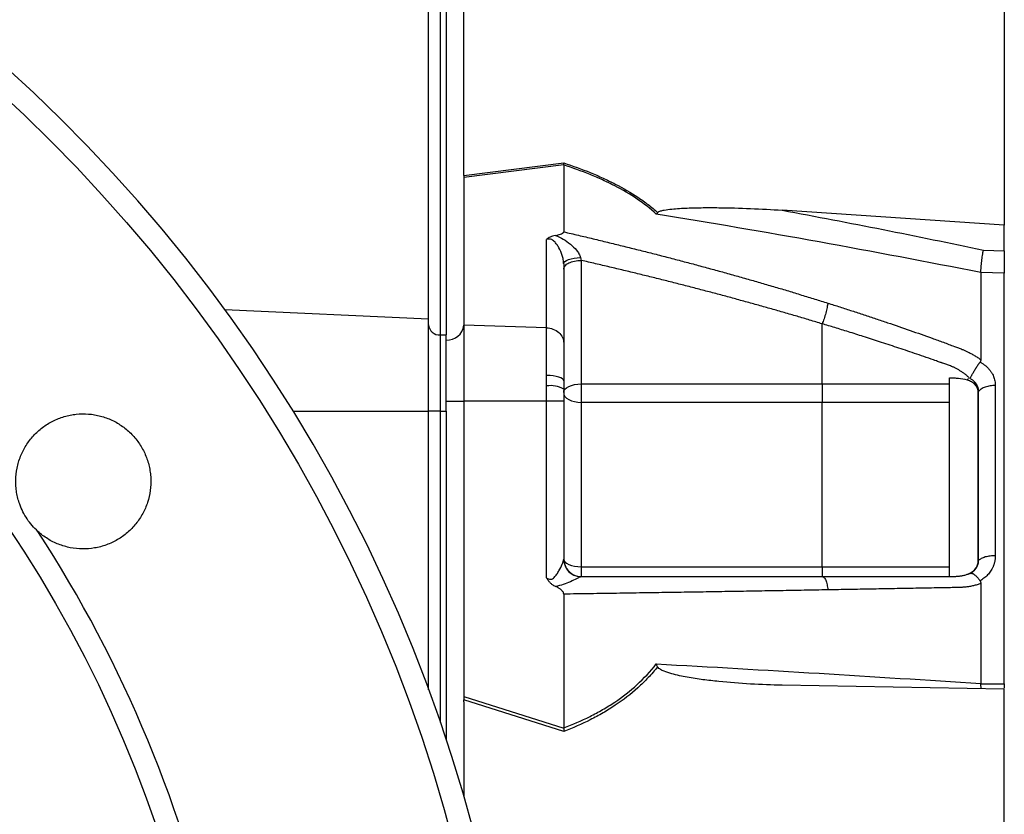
# Model space of a CAD drawing. Header units: millimetres. Extents: x 1108 to 5030, y 2116 to 3977.
# Tile 8 of 14: x 2053 to 2388, y 3346 to 3617. Entities that reach past the tile are written whole.
import ezdxf

# ---------------------------------------------------------------- set-up
doc = ezdxf.new("R2010")
doc.units = ezdxf.units.MM
doc.header["$LTSCALE"] = 2

msp = doc.modelspace()

# ---------------------------------------------------------------- linework, layer by layer
at = {"color": 7, "linetype": 'Continuous', "lineweight": 25}
for p, q in [((2191.76, 3515.13), (2191.76, 3794.57)), ((2195.76, 3789.1), (2195.76, 3509.66)), ((2197.76, 3789.1), (2197.76, 3509.66)), ((2203.76, 3564.32), (2203.76, 3636.59)), ((2387.76, 3624.25), (2387.76, 3547.05)), ((2237.76, 3567.57), (2203.75, 3563.25)), ((2203.76, 3563.91), (2237.8, 3568.23)), ((2237.76, 3567.56), (2237.76, 3544.77)), ((2203.75, 3563.25), (2203.75, 3512.94)), ((2387.76, 3547.05), (2312.17, 3552.12)), ((2387.76, 3538.35), (2387.76, 3547.05)), ((2231.97, 3512.09), (2231.97, 3542.15)), ((2380.66, 3538.53), (2387.76, 3538.35)), ((2237.76, 3533.83), (2237.76, 3506.9)), ((2243.76, 3535.04), (2243.76, 3493.02)), ((2387.76, 3530.71), (2379.76, 3530.92)), ((2387.76, 3390.86), (2387.76, 3530.71)), ((2191.76, 3483.68), (2191.76, 3515.13)), ((2203.75, 3512.94), (2203.75, 3487.14)), ((2231.97, 3512.09), (2203.75, 3512.94)), ((2325.76, 3493.02), (2325.76, 3513.46)), ((2195.76, 3509.66), (2195.76, 3483.68)), ((2195.76, 3509.66), (2197.76, 3509.66)), ((2197.76, 3507.93), (2197.76, 3509.66)), ((2231.97, 3495.89), (2231.97, 3512.09)), ((2197.76, 3487.14), (2197.76, 3507.93)), ((2237.76, 3506.9), (2237.76, 3494.07)), ((2379.49, 3500.44), (2379.76, 3500.29)), ((2231.97, 3492.29), (2231.97, 3495.89)), ((2237.76, 3494.07), (2237.76, 3491.22)), ((2243.76, 3493.02), (2325.76, 3493.02)), ((2243.76, 3493.02), (2243.76, 3486.7)), ((2369.13, 3427.44), (2369.13, 3495.03)), ((2231.97, 3487.14), (2231.97, 3492.29)), ((2237.76, 3491.22), (2237.76, 3487.14)), ((2197.76, 3483.68), (2197.76, 3487.14)), ((2197.76, 3487.14), (2203.75, 3487.14)), ((2203.75, 3487.14), (2203.75, 3386.52)), ((2231.97, 3487.14), (2203.75, 3487.14)), ((2231.97, 3427.02), (2231.97, 3487.14)), ((2237.76, 3487.14), (2231.97, 3487.14)), ((2237.76, 3487.14), (2237.76, 3433.28)), ((2243.76, 3486.7), (2243.76, 3430.76)), ((2325.76, 3486.7), (2243.76, 3486.7)), ((2191.76, 3388.87), (2191.76, 3483.68)), ((2195.76, 3483.68), (2191.76, 3483.68)), ((2195.76, 3483.68), (2197.76, 3483.68)), ((2243.76, 3430.76), (2243.76, 3427.43)), ((2243.76, 3430.76), (2325.76, 3430.76)), ((2379.76, 3426.11), (2379.49, 3425.95)), ((2237.76, 3421.43), (2237.76, 3375.86)), ((2387.76, 3389.09), (2312.17, 3390.41)), ((2379.86, 3389.23), (2379.76, 3390.92)), ((2379.76, 3390.92), (2387.76, 3390.86)), ((2387.76, 3390.86), (2387.76, 3389.44)), ((2387.76, 3270.93), (2387.76, 3389.09)), ((2203.75, 3386.52), (2237.76, 3375.83)), ((2237.8, 3374.67), (2203.76, 3385.38)), ((2203.76, 3384.76), (2203.76, 3352.38))]:
    msp.add_line(p, q, dxfattribs=at)
at = {"color": 8, "linetype": 'Continuous', "lineweight": 25}
for p, q in [((2122.42, 3518.28), (2191.76, 3515.13)), ((2145.63, 3483.68), (2191.76, 3483.68)), ((2195.76, 3483.68), (2195.76, 3377.66)), ((2197.76, 3483.68), (2197.76, 3371.73))]:
    msp.add_line(p, q, dxfattribs=at)
at = {"color": 7, "linetype": 'Continuous', "lineweight": 25, "flags": 128}
for points in [[(2237.76, 3533.83), (2237.87, 3534.24), (2238.19, 3534.64), (2238.72, 3535), (2239.43, 3535.33), (2240.3, 3535.6), (2241.29, 3535.8), (2242.38, 3535.94), (2243.51, 3535.99)], [(2237.76, 3494.07), (2237.65, 3494.42), (2237.32, 3494.75), (2236.79, 3495.06), (2236.07, 3495.33), (2235.2, 3495.56), (2234.2, 3495.73), (2233.11, 3495.84), (2231.97, 3495.89)], [(2237.76, 3490.02), (2237.87, 3490.6), (2238.21, 3491.17), (2238.77, 3491.69), (2239.52, 3492.14), (2240.42, 3492.51), (2241.46, 3492.79), (2242.59, 3492.96), (2243.76, 3493.02)], [(2325.76, 3493.02), (2333.72, 3493.02), (2349.64, 3493.02), (2362.75, 3493.02), (2367.8, 3493.02), (2369.13, 3493.02)], [(2237.76, 3490.02), (2237.87, 3489.37), (2238.21, 3488.75), (2238.77, 3488.17), (2239.52, 3487.67), (2240.42, 3487.26), (2241.46, 3486.95), (2242.59, 3486.76), (2243.76, 3486.7)], [(2369.13, 3486.71), (2367.8, 3486.71), (2358.86, 3486.7), (2356.63, 3486.7), (2356.07, 3486.7), (2355.93, 3486.7), (2332.12, 3486.7), (2325.76, 3486.7)], [(2237.76, 3433.43), (2237.87, 3432.91), (2238.21, 3432.41), (2238.77, 3431.95), (2239.52, 3431.54), (2240.42, 3431.21), (2241.46, 3430.97), (2242.59, 3430.82), (2243.76, 3430.76)], [(2325.76, 3430.76), (2337.76, 3430.76), (2358.76, 3430.77), (2358.86, 3430.77), (2367.8, 3430.77), (2369.13, 3430.77)]]:
    msp.add_lwpolyline(points, dxfattribs=at)
at = {"color": 7, "linetype": 'Continuous', "lineweight": 25}
for radius in [525.28, 430]:
    msp.add_circle((1691.76, 3204.24), radius, dxfattribs=at)
for centre, radius, start, end in [((1691.76, 3204.24), 533, 0.4302, 359.5698), ((2195.51, 3513.41), 3.76, 184.4019, 273.8113), ((2198.12, 3513.59), 5.68, 266.3893, 353.4229), ((2233.33, 3483.48), 8.92, 60.2283, 98.7898), ((1691.76, 3204.24), 437.72, 11.9795, 33.0205), ((2243.72, 3433.31), 5.96, 180.3276, 268.0291)]:
    msp.add_arc(centre, radius, start, end, dxfattribs=at)
for centre, major_axis, ratio, start_param, end_param in [((2197.76, 3562.78), (0.45, 22.2), 0.269565, 4.76883, 4.787036), ((2197.76, 3387.83), (-0.56, 34.03), 0.175535, 4.619176, 4.637382)]:
    msp.add_ellipse(centre, major_axis=major_axis, ratio=ratio, start_param=start_param, end_param=end_param, dxfattribs=at)
for points in [[(2237.76, 3567.57), (2237.77, 3567.76), (2237.79, 3567.99), (2237.8, 3568.23)], [(2237.76, 3567.56), (2237.76, 3567.56), (2237.76, 3567.57), (2237.76, 3567.57)], [(2203.76, 3563.91), (2203.76, 3563.66), (2203.75, 3563.44), (2203.75, 3563.25)], [(2269.75, 3551.36), (2269.59, 3551.15), (2269.43, 3550.97), (2269.28, 3550.81)], [(2312.17, 3552.12), (2335.1, 3547.88), (2357.93, 3543.36), (2380.66, 3538.53)], [(2243.51, 3535.99), (2243.59, 3535.66), (2243.68, 3535.35), (2243.76, 3535.04)], [(2379.76, 3530.9), (2379.76, 3526.1), (2379.76, 3516.36), (2379.76, 3506.35), (2379.76, 3501.28)], [(2375.08, 3494.39), (2375.26, 3494.54), (2375.42, 3494.7), (2375.55, 3494.88)], [(2378.98, 3490.42), (2378.92, 3490.33), (2378.86, 3490.24), (2378.79, 3490.15)], [(2384.7, 3492.44), (2384.7, 3473.86), (2384.7, 3454.49), (2384.7, 3434.47)], [(2325.76, 3430.76), (2325.76, 3450.07), (2325.76, 3468.76), (2325.76, 3486.7)], [(2378.79, 3432.73), (2378.86, 3432.77), (2378.92, 3432.82), (2378.98, 3432.87)], [(2243.76, 3427.43), (2243.68, 3427.43), (2243.59, 3427.4), (2243.51, 3427.35)], [(2379.76, 3425.01), (2379.76, 3419.42), (2379.76, 3408.15), (2379.76, 3396.7), (2379.76, 3390.94)], [(2269.75, 3396.67), (2269.59, 3397), (2269.43, 3397.34), (2269.28, 3397.67)], [(2203.75, 3386.52), (2203.75, 3386.14), (2203.76, 3385.75), (2203.76, 3385.38)], [(2237.76, 3375.83), (2237.76, 3375.84), (2237.76, 3375.85), (2237.76, 3375.86)], [(2237.76, 3375.83), (2237.77, 3375.44), (2237.79, 3375.06), (2237.8, 3374.67)]]:
    msp.add_open_spline(points, degree=3, dxfattribs=at)
for points, knots in [([(2269.28, 3550.81), (2267.27, 3552.64), (2265.08, 3554.35), (2260.37, 3557.55), (2257.84, 3559.04), (2253.82, 3561.12), (2252.44, 3561.79), (2249.61, 3563.08), (2248.18, 3563.69), (2243.81, 3565.47), (2240.81, 3566.55), (2237.76, 3567.56)], [0, 0, 0, 0, 0.25, 0.25, 0.5, 0.5, 0.625, 0.625, 0.75, 0.75, 1, 1, 1, 1]), ([(2237.8, 3568.23), (2240.87, 3567.22), (2243.89, 3566.13), (2248.28, 3564.34), (2249.73, 3563.72), (2252.57, 3562.42), (2253.96, 3561.75), (2258.04, 3559.66), (2260.61, 3558.16), (2264.24, 3555.73), (2265.42, 3554.89), (2267.66, 3553.16), (2268.73, 3552.27), (2269.75, 3551.36)], [0, 0, 0, 0, 0.25, 0.25, 0.375, 0.375, 0.5, 0.5, 0.75, 0.75, 0.875, 0.875, 1, 1, 1, 1]), ([(2269.75, 3551.36), (2269.85, 3551.48), (2270.01, 3551.58), (2270.36, 3551.75), (2270.55, 3551.82), (2271.13, 3552), (2271.55, 3552.1), (2272.81, 3552.34), (2273.68, 3552.45), (2275.42, 3552.62), (2276.3, 3552.69), (2278.07, 3552.81), (2278.96, 3552.85), (2281.63, 3552.95), (2283.41, 3552.99), (2286.99, 3553.02), (2288.78, 3553.02), (2294.16, 3552.96), (2297.75, 3552.86), (2304.96, 3552.56), (2308.56, 3552.36), (2312.17, 3552.12)], [0, 0, 0, 0, 0.015625, 0.015625, 0.03125, 0.03125, 0.0625, 0.0625, 0.125, 0.125, 0.1875, 0.1875, 0.25, 0.25, 0.375, 0.375, 0.5, 0.5, 0.75, 0.75, 1, 1, 1, 1]), ([(2379.76, 3530.89), (2361.46, 3534.54), (2343.1, 3538.01), (2306.26, 3544.64), (2287.79, 3547.8), (2269.28, 3550.81)], [0, 0, 0, 0, 0.5, 0.5, 1, 1, 1, 1]), ([(2234.94, 3543.54), (2234.61, 3543.48), (2234.3, 3543.4), (2233.71, 3543.22), (2233.43, 3543.12), (2232.93, 3542.87), (2232.71, 3542.74), (2232.31, 3542.46), (2232.13, 3542.31), (2231.97, 3542.15)], [0, 0, 0, 0, 0.25, 0.25, 0.5, 0.5, 0.75, 0.75, 1, 1, 1, 1]), ([(2234.94, 3543.54), (2235.55, 3543.66), (2236.15, 3543.79), (2236.95, 3544.07), (2237.2, 3544.17), (2237.5, 3544.37), (2237.59, 3544.44), (2237.71, 3544.59), (2237.75, 3544.67), (2237.76, 3544.75)], [0, 0, 0, 0, 0.5, 0.5, 0.75, 0.75, 0.875, 0.875, 1, 1, 1, 1]), ([(2234.94, 3543.54), (2235.87, 3543.21), (2236.76, 3542.77), (2238.47, 3541.77), (2239.27, 3541.21), (2240.79, 3539.96), (2241.51, 3539.27), (2242.44, 3538.13), (2242.73, 3537.73), (2243.21, 3536.89), (2243.4, 3536.44), (2243.51, 3535.99)], [0, 0, 0, 0, 0.25, 0.25, 0.5, 0.5, 0.75, 0.75, 0.875, 0.875, 1, 1, 1, 1]), ([(2237.76, 3544.77), (2239.43, 3544.38), (2242.77, 3543.61), (2247.76, 3542.43), (2252.72, 3541.23), (2257.64, 3540.03), (2262.53, 3538.81), (2267.39, 3537.59), (2272.22, 3536.35), (2277.02, 3535.09), (2281.78, 3533.83), (2286.52, 3532.55), (2291.22, 3531.27), (2295.89, 3529.96), (2300.52, 3528.65), (2305.13, 3527.33), (2309.7, 3525.99), (2314.24, 3524.64), (2318.75, 3523.27), (2323.23, 3521.9), (2326.2, 3520.97), (2327.68, 3520.51)], [0, 0, 0, 0, 0.055211, 0.110128, 0.164753, 0.219086, 0.273129, 0.326884, 0.38035, 0.43353, 0.486425, 0.539036, 0.591365, 0.643413, 0.695181, 0.746671, 0.797884, 0.848822, 0.899487, 0.949879, 1, 1, 1, 1]), ([(2237.76, 3533.83), (2237.76, 3533.85), (2237.76, 3533.86), (2237.76, 3533.89), (2237.76, 3533.94), (2237.75, 3534.05), (2237.75, 3534.14), (2237.74, 3534.33), (2237.73, 3534.45), (2237.69, 3534.82), (2237.66, 3535.07), (2237.52, 3535.82), (2237.39, 3536.3), (2236.96, 3537.68), (2236.58, 3538.53), (2235.94, 3539.72), (2235.7, 3540.1), (2235.19, 3540.83), (2234.9, 3541.18), (2234.4, 3541.66), (2234.21, 3541.81), (2233.8, 3542.08), (2233.57, 3542.19), (2233.08, 3542.32), (2232.83, 3542.33), (2232.38, 3542.29), (2232.16, 3542.23), (2231.97, 3542.15)], [0, 0, 0, 0, 0.003906, 0.003906, 0.007813, 0.015625, 0.03125, 0.03125, 0.0625, 0.0625, 0.125, 0.125, 0.25, 0.25, 0.5, 0.5, 0.625, 0.625, 0.75, 0.75, 0.8125, 0.8125, 0.875, 0.875, 0.9375, 0.9375, 1, 1, 1, 1]), ([(2379.76, 3530.92), (2379.78, 3531.46), (2379.82, 3532.06), (2379.92, 3533.38), (2379.99, 3534.06), (2380.11, 3535.1), (2380.16, 3535.44), (2380.25, 3536.11), (2380.3, 3536.44), (2380.4, 3537.09), (2380.45, 3537.4), (2380.55, 3537.98), (2380.61, 3538.27), (2380.66, 3538.53)], [0, 0, 0, 0, 0.25, 0.25, 0.5, 0.5, 0.625, 0.625, 0.75, 0.75, 0.875, 0.875, 1, 1, 1, 1]), ([(2387.76, 3538.35), (2387.76, 3537.81), (2387.76, 3537.22), (2387.76, 3535.91), (2387.76, 3535.23), (2387.76, 3534.19), (2387.76, 3533.85), (2387.76, 3533.17), (2387.76, 3532.83), (2387.76, 3531.85), (2387.76, 3531.25), (2387.76, 3530.71)], [0, 0, 0, 0, 0.25, 0.25, 0.5, 0.5, 0.625, 0.625, 0.75, 0.75, 1, 1, 1, 1]), ([(2237.76, 3532.04), (2237.76, 3532.43), (2237.91, 3532.83), (2238.52, 3533.55), (2238.96, 3533.89), (2240.07, 3534.44), (2240.74, 3534.66), (2242.19, 3534.96), (2242.97, 3535.04), (2243.76, 3535.04)], [0, 0, 0, 0, 0.25, 0.25, 0.5, 0.5, 0.75, 0.75, 1, 1, 1, 1]), ([(2325.76, 3513.46), (2324.34, 3513.88), (2321.49, 3514.74), (2317.19, 3516.01), (2312.86, 3517.27), (2308.49, 3518.52), (2304.09, 3519.76), (2299.65, 3520.99), (2295.18, 3522.22), (2290.68, 3523.43), (2286.14, 3524.63), (2281.57, 3525.83), (2276.96, 3527.01), (2272.32, 3528.19), (2267.64, 3529.35), (2262.93, 3530.51), (2258.19, 3531.66), (2253.41, 3532.8), (2248.6, 3533.93), (2245.37, 3534.67), (2243.76, 3535.04)], [0, 0, 0, 0, 0.052635, 0.105608, 0.158921, 0.212573, 0.266566, 0.320902, 0.37558, 0.430604, 0.485973, 0.541688, 0.597751, 0.654162, 0.710923, 0.768034, 0.825496, 0.883311, 0.941478, 1, 1, 1, 1]), ([(2327.68, 3520.51), (2327.63, 3520.09), (2327.55, 3519.58), (2327.31, 3518.42), (2327.16, 3517.78), (2326.8, 3516.47), (2326.6, 3515.8), (2326.18, 3514.54), (2325.96, 3513.96), (2325.76, 3513.46)], [0, 0, 0, 0, 0.25, 0.25, 0.5, 0.5, 0.75, 0.75, 1, 1, 1, 1]), ([(2327.68, 3520.51), (2329.05, 3520.07), (2331.8, 3519.2), (2335.9, 3517.88), (2339.97, 3516.55), (2344.02, 3515.2), (2349.26, 3513.44), (2355.65, 3511.23), (2361.97, 3508.99), (2366.99, 3507.16), (2369.97, 3506.07), (2372.09, 3505.27), (2373.29, 3504.79), (2374.32, 3504.36), (2375.33, 3503.9), (2376.38, 3503.36), (2377.53, 3502.72), (2378.66, 3502.03), (2379.39, 3501.53), (2379.76, 3501.28)], [0, 0, 0, 0, 0.0777766, 0.1551997, 0.2322716, 0.3089948, 0.3853718, 0.5305262, 0.6744738, 0.7474235, 0.8196146, 0.8463831, 0.8697605, 0.889755, 0.9063828, 0.929523, 0.9527995, 0.9762724, 1, 1, 1, 1]), ([(2375.71, 3495.16), (2375.56, 3495.29), (2375.28, 3495.55), (2374.85, 3495.92), (2374.41, 3496.27), (2373.97, 3496.6), (2373.54, 3496.92), (2373.1, 3497.22), (2372.66, 3497.5), (2372.23, 3497.76), (2371.8, 3498.01), (2371.37, 3498.24), (2370.96, 3498.45), (2370.55, 3498.65), (2370.05, 3498.87), (2369.47, 3499.11), (2368.81, 3499.37), (2368.14, 3499.61), (2367.47, 3499.84), (2366.92, 3500.01), (2366.43, 3500.17), (2365.96, 3500.34), (2365.34, 3500.56), (2364.57, 3500.83), (2362.9, 3501.42), (2360.42, 3502.28), (2357.22, 3503.37), (2354.14, 3504.42), (2350.16, 3505.74), (2345.39, 3507.32), (2339.91, 3509.09), (2334.83, 3510.69), (2330.16, 3512.13), (2327.18, 3513.03), (2325.76, 3513.46)], [0, 0, 0, 0, 0.010662, 0.021198, 0.031594, 0.041839, 0.051919, 0.061821, 0.071533, 0.08104, 0.09033, 0.099392, 0.108213, 0.116783, 0.125091, 0.138719, 0.152205, 0.165558, 0.178786, 0.1919, 0.198167, 0.207477, 0.219813, 0.235151, 0.25346, 0.319418, 0.382864, 0.443812, 0.502275, 0.618272, 0.726011, 0.825493, 0.916782, 1, 1, 1, 1]), ([(2231.97, 3512.09), (2232.66, 3512.07), (2233.4, 3511.94), (2234.83, 3511.41), (2235.51, 3511.01), (2236.64, 3510), (2237.07, 3509.4), (2237.63, 3508.15), (2237.76, 3507.5), (2237.76, 3506.9)], [0, 0, 0, 0, 0.25, 0.25, 0.5, 0.5, 0.75, 0.75, 1, 1, 1, 1]), ([(2379.49, 3500.44), (2379.43, 3500.36), (2379.31, 3500.2), (2379.14, 3499.96), (2378.96, 3499.71), (2378.79, 3499.46), (2378.62, 3499.22), (2378.46, 3498.97), (2378.3, 3498.73), (2378.15, 3498.5), (2377.92, 3498.13), (2377.62, 3497.65), (2377.29, 3497.07), (2377, 3496.56), (2376.76, 3496.12), (2376.55, 3495.75), (2376.38, 3495.45), (2376.23, 3495.21), (2376.1, 3495.04), (2376, 3494.96), (2375.95, 3494.92)], [0, 0, 0, 0, 0.048652, 0.096489, 0.14339, 0.189242, 0.233941, 0.277392, 0.319512, 0.360225, 0.399465, 0.506174, 0.603082, 0.689684, 0.765815, 0.831582, 0.887296, 0.933441, 0.970686, 1, 1, 1, 1]), ([(2379.76, 3501.28), (2379.76, 3501.22), (2379.75, 3501.1), (2379.72, 3500.92), (2379.67, 3500.74), (2379.59, 3500.58), (2379.52, 3500.48), (2379.49, 3500.44)], [0, 0, 0, 0, 0.212576, 0.416535, 0.614103, 0.807726, 1, 1, 1, 1]), ([(2379.76, 3500.29), (2379.89, 3500.21), (2380.16, 3500.05), (2380.54, 3499.8), (2380.91, 3499.54), (2381.27, 3499.27), (2381.6, 3498.98), (2381.92, 3498.69), (2382.23, 3498.38), (2382.52, 3498.06), (2382.79, 3497.73), (2383.05, 3497.39), (2383.29, 3497.04), (2383.52, 3496.67), (2383.8, 3496.18), (2384.09, 3495.56), (2384.36, 3494.8), (2384.56, 3494.03), (2384.68, 3493.24), (2384.69, 3492.71), (2384.7, 3492.44)], [0, 0, 0, 0, 0.0442489, 0.088103, 0.1316437, 0.1749545, 0.21812, 0.2612256, 0.3043574, 0.347601, 0.3910414, 0.4347626, 0.4788469, 0.5233746, 0.5684236, 0.6548026, 0.7405374, 0.8262412, 0.9125282, 1, 1, 1, 1]), ([(2325.76, 3493.02), (2325.76, 3492.06), (2325.76, 3490.94), (2325.76, 3488.72), (2325.76, 3487.62), (2325.76, 3486.7)], [0, 0, 0, 0, 0.5, 0.5, 1, 1, 1, 1]), ([(2369.13, 3495.03), (2369.64, 3495.03), (2370.14, 3495.04), (2371.14, 3495.01), (2371.65, 3494.98), (2373.14, 3494.83), (2374.13, 3494.65), (2375.08, 3494.39)], [0, 0, 0, 0, 0.25, 0.25, 0.5, 0.5, 1, 1, 1, 1]), ([(2375.08, 3494.39), (2375.62, 3494.24), (2376.12, 3494.03), (2377.04, 3493.49), (2377.44, 3493.16), (2377.93, 3492.59), (2378.08, 3492.39), (2378.34, 3491.97), (2378.44, 3491.76), (2378.62, 3491.32), (2378.68, 3491.08), (2378.77, 3490.62), (2378.79, 3490.39), (2378.79, 3490.15)], [0, 0, 0, 0, 0.25, 0.25, 0.5, 0.5, 0.625, 0.625, 0.75, 0.75, 0.875, 0.875, 1, 1, 1, 1]), ([(2378.98, 3490.42), (2378.98, 3490.52), (2378.98, 3490.71), (2378.96, 3491), (2378.92, 3491.29), (2378.86, 3491.58), (2378.78, 3491.86), (2378.68, 3492.14), (2378.56, 3492.41), (2378.36, 3492.82), (2378.03, 3493.31), (2377.55, 3493.83), (2377.08, 3494.23), (2376.65, 3494.53), (2376.27, 3494.74), (2376.04, 3494.84), (2375.94, 3494.88)], [0, 0, 0, 0, 0.053313, 0.106595, 0.159871, 0.213166, 0.266505, 0.319913, 0.373415, 0.427036, 0.56447, 0.685213, 0.789238, 0.876442, 0.946711, 1, 1, 1, 1]), ([(2378.79, 3490.15), (2378.79, 3480.95), (2378.79, 3471.55), (2378.79, 3452.39), (2378.79, 3442.64), (2378.79, 3432.73)], [0, 0, 0, 0, 0.5, 0.5, 1, 1, 1, 1]), ([(2384.7, 3492.44), (2384.14, 3492.45), (2383.54, 3492.41), (2382.38, 3492.24), (2381.8, 3492.1), (2380.76, 3491.74), (2380.29, 3491.51), (2379.51, 3490.99), (2379.2, 3490.71), (2378.98, 3490.42)], [0, 0, 0, 0, 0.25, 0.25, 0.5, 0.5, 0.75, 0.75, 1, 1, 1, 1]), ([(2378.98, 3432.87), (2378.98, 3435.18), (2378.98, 3440.09), (2378.98, 3447.16), (2378.98, 3454.57), (2378.98, 3459.58), (2378.98, 3464.78), (2378.98, 3469.73), (2378.98, 3476.93), (2378.98, 3483.67), (2378.98, 3488.27), (2378.98, 3490.42)], [0.7589111, 0.7589111, 0.7589111, 0.7589111, 0.7820302, 0.8131687, 0.8443073, 0.8754458, 0.8754458, 0.9065844, 0.9377229, 0.9688615, 0.9919807, 0.9919807, 0.9919807, 0.9919807]), ([(2052.58, 3452.04), (2052.11, 3453.36), (2051.76, 3454.7), (2051.43, 3456.75), (2051.35, 3457.43), (2051.24, 3458.82), (2051.23, 3459.52), (2051.26, 3461.61), (2051.41, 3462.99), (2051.82, 3465.02), (2051.99, 3465.69), (2052.39, 3467.03), (2052.62, 3467.69), (2053.39, 3469.63), (2054.02, 3470.86), (2055.12, 3472.62), (2055.52, 3473.19), (2056.37, 3474.3), (2056.81, 3474.84), (2058.22, 3476.37), (2059.24, 3477.3), (2061.45, 3478.98), (2062.65, 3479.72), (2065.12, 3480.97), (2066.41, 3481.48), (2068.41, 3482.06), (2069.09, 3482.23), (2070.46, 3482.5), (2071.14, 3482.61), (2073.2, 3482.82), (2074.59, 3482.84), (2076.67, 3482.69), (2077.37, 3482.6), (2078.74, 3482.37), (2079.42, 3482.22), (2081.42, 3481.7), (2082.72, 3481.23), (2085.26, 3480.04), (2086.46, 3479.34), (2088.15, 3478.13), (2088.69, 3477.71), (2089.74, 3476.8), (2090.25, 3476.32), (2091.71, 3474.82), (2092.58, 3473.74), (2093.74, 3472.02), (2094.1, 3471.42), (2094.76, 3470.2), (2095.07, 3469.57), (2095.9, 3467.65), (2096.33, 3466.34), (2096.8, 3464.31), (2096.92, 3463.63), (2097.11, 3462.25), (2097.18, 3461.55), (2097.27, 3459.47), (2097.21, 3458.09), (2096.84, 3455.34), (2096.52, 3453.97), (2095.66, 3451.33), (2095.12, 3450.06), (2094.12, 3448.23), (2093.76, 3447.63), (2092.99, 3446.47), (2092.58, 3445.91), (2091.28, 3444.3), (2090.32, 3443.3), (2088.73, 3441.94), (2088.18, 3441.5), (2087.05, 3440.69), (2086.47, 3440.32), (2084.68, 3439.27), (2083.43, 3438.68), (2081.46, 3437.96), (2080.79, 3437.75), (2079.45, 3437.39), (2078.78, 3437.25), (2076.74, 3436.9), (2075.35, 3436.79), (2072.55, 3436.82), (2071.17, 3436.97), (2069.14, 3437.36), (2068.47, 3437.53), (2067.13, 3437.92), (2066.47, 3438.14), (2064.52, 3438.91), (2063.29, 3439.53), (2061.52, 3440.62), (2060.95, 3441.01), (2059.84, 3441.85), (2059.29, 3442.3), (2058.78, 3442.77)], [0, 0, 0, 0, 0.03125, 0.03125, 0.046875, 0.046875, 0.0625, 0.0625, 0.09375, 0.09375, 0.109375, 0.109375, 0.125, 0.125, 0.15625, 0.15625, 0.171875, 0.171875, 0.1875, 0.1875, 0.21875, 0.21875, 0.25, 0.25, 0.28125, 0.28125, 0.296875, 0.296875, 0.3125, 0.3125, 0.34375, 0.34375, 0.359375, 0.359375, 0.375, 0.375, 0.40625, 0.40625, 0.4375, 0.4375, 0.453125, 0.453125, 0.46875, 0.46875, 0.5, 0.5, 0.515625, 0.515625, 0.53125, 0.53125, 0.5625, 0.5625, 0.578125, 0.578125, 0.59375, 0.59375, 0.625, 0.625, 0.65625, 0.65625, 0.6875, 0.6875, 0.703125, 0.703125, 0.71875, 0.71875, 0.75, 0.75, 0.765625, 0.765625, 0.78125, 0.78125, 0.8125, 0.8125, 0.828125, 0.828125, 0.84375, 0.84375, 0.875, 0.875, 0.90625, 0.90625, 0.921875, 0.921875, 0.9375, 0.9375, 0.96875, 0.96875, 0.984375, 0.984375, 1, 1, 1, 1]), ([(2058.78, 3442.77), (2058.08, 3443.41), (2057.42, 3444.08), (2056.21, 3445.49), (2055.64, 3446.23), (2054.6, 3447.79), (2054.12, 3448.6), (2053.27, 3450.29), (2052.9, 3451.15), (2052.58, 3452.04)], [0, 0, 0, 0, 0.25, 0.25, 0.5, 0.5, 0.75, 0.75, 1, 1, 1, 1]), ([(2231.97, 3427.02), (2232.16, 3426.86), (2232.38, 3426.71), (2232.83, 3426.5), (2233.08, 3426.45), (2233.57, 3426.48), (2233.8, 3426.56), (2234.21, 3426.8), (2234.4, 3426.96), (2234.9, 3427.45), (2235.18, 3427.83), (2235.7, 3428.59), (2235.93, 3428.98), (2236.58, 3430.14), (2236.96, 3430.92), (2237.39, 3431.97), (2237.52, 3432.3), (2237.65, 3432.73), (2237.69, 3432.87), (2237.74, 3433.1), (2237.76, 3433.2), (2237.76, 3433.28)], [0, 0, 0, 0, 0.0625, 0.0625, 0.125, 0.125, 0.1875, 0.1875, 0.25, 0.25, 0.375, 0.375, 0.5, 0.5, 0.75, 0.75, 0.875, 0.875, 0.9375, 0.9375, 1, 1, 1, 1]), ([(2237.76, 3433.43), (2237.76, 3432.64), (2237.91, 3431.86), (2238.52, 3430.41), (2238.96, 3429.74), (2240.07, 3428.63), (2240.74, 3428.19), (2242.19, 3427.58), (2242.97, 3427.43), (2243.76, 3427.43)], [0, 0, 0, 0, 0.25, 0.25, 0.5, 0.5, 0.75, 0.75, 1, 1, 1, 1]), ([(2378.79, 3432.73), (2378.79, 3432.22), (2378.7, 3431.72), (2378.36, 3430.76), (2378.1, 3430.3), (2377.61, 3429.69), (2377.42, 3429.49), (2377.03, 3429.14), (2376.81, 3428.97), (2376.36, 3428.68), (2376.11, 3428.54), (2375.61, 3428.31), (2375.35, 3428.22), (2375.08, 3428.13)], [0, 0, 0, 0, 0.25, 0.25, 0.5, 0.5, 0.625, 0.625, 0.75, 0.75, 0.875, 0.875, 1, 1, 1, 1]), ([(2375.94, 3428.43), (2376.02, 3428.47), (2376.18, 3428.54), (2376.44, 3428.67), (2376.74, 3428.84), (2377.07, 3429.06), (2377.42, 3429.35), (2377.78, 3429.69), (2378.12, 3430.11), (2378.44, 3430.6), (2378.69, 3431.14), (2378.87, 3431.71), (2378.97, 3432.28), (2378.98, 3432.67), (2378.98, 3432.87)], [0, 0, 0, 0, 0.038504, 0.086514, 0.144034, 0.211029, 0.287449, 0.37325, 0.468405, 0.572922, 0.680036, 0.786786, 0.893373, 1, 1, 1, 1]), ([(2384.7, 3434.47), (2384.14, 3434.48), (2383.54, 3434.46), (2382.38, 3434.32), (2381.8, 3434.21), (2380.76, 3433.92), (2380.29, 3433.73), (2379.51, 3433.32), (2379.2, 3433.1), (2378.98, 3432.87)], [0, 0, 0, 0, 0.25, 0.25, 0.5, 0.5, 0.75, 0.75, 1, 1, 1, 1]), ([(2384.7, 3434.47), (2384.7, 3434.33), (2384.7, 3434.04), (2384.67, 3433.61), (2384.62, 3433.18), (2384.55, 3432.76), (2384.46, 3432.34), (2384.35, 3431.93), (2384.23, 3431.52), (2384.08, 3431.12), (2383.92, 3430.72), (2383.67, 3430.21), (2383.34, 3429.59), (2382.88, 3428.9), (2382.36, 3428.25), (2381.8, 3427.64), (2381.17, 3427.08), (2380.49, 3426.56), (2380, 3426.26), (2379.76, 3426.11)], [0, 0, 0, 0, 0.043919, 0.087472, 0.13073, 0.173768, 0.216664, 0.259492, 0.30233, 0.345255, 0.388344, 0.431671, 0.51489, 0.596546, 0.677156, 0.757259, 0.837405, 0.91814, 1, 1, 1, 1]), ([(2325.76, 3430.76), (2325.76, 3429.77), (2325.76, 3428.92), (2325.76, 3427.74), (2325.76, 3427.43), (2325.76, 3427.43)], [0, 0, 0, 0, 0.5, 0.5, 1, 1, 1, 1]), ([(2234.94, 3424.06), (2234.61, 3424.2), (2234.3, 3424.38), (2233.71, 3424.77), (2233.43, 3425), (2232.93, 3425.51), (2232.71, 3425.79), (2232.31, 3426.38), (2232.13, 3426.7), (2231.97, 3427.02)], [0, 0, 0, 0, 0.25, 0.25, 0.5, 0.5, 0.75, 0.75, 1, 1, 1, 1]), ([(2243.51, 3427.35), (2243.4, 3427.28), (2243.21, 3427.17), (2242.73, 3426.92), (2242.44, 3426.77), (2241.51, 3426.32), (2240.8, 3425.98), (2239.27, 3425.33), (2238.47, 3425.01), (2236.76, 3424.44), (2235.87, 3424.2), (2234.94, 3424.06)], [0, 0, 0, 0, 0.125, 0.125, 0.25, 0.25, 0.5, 0.5, 0.75, 0.75, 1, 1, 1, 1]), ([(2243.76, 3427.43), (2245.47, 3427.43), (2248.88, 3427.43), (2253.97, 3427.43), (2259.03, 3427.43), (2264.04, 3427.43), (2269.02, 3427.43), (2273.96, 3427.43), (2278.86, 3427.43), (2283.72, 3427.43), (2288.55, 3427.43), (2293.33, 3427.43), (2298.08, 3427.43), (2302.79, 3427.43), (2307.46, 3427.43), (2312.09, 3427.43), (2316.68, 3427.43), (2321.23, 3427.43), (2324.25, 3427.43), (2325.76, 3427.43)], [0, 0, 0, 0, 0.061953, 0.123509, 0.18467, 0.245435, 0.305808, 0.365787, 0.425376, 0.484574, 0.543383, 0.601804, 0.659839, 0.717488, 0.774754, 0.831636, 0.888137, 0.944258, 1, 1, 1, 1]), ([(2325.76, 3427.43), (2328.2, 3427.43), (2333.48, 3427.43), (2341.93, 3427.43), (2348.92, 3427.43), (2354.12, 3427.43), (2357.2, 3427.43), (2360.4, 3427.44), (2362.93, 3427.44), (2364.76, 3427.44), (2365.83, 3427.44), (2366.9, 3427.44), (2367.97, 3427.44), (2369.04, 3427.44), (2369.9, 3427.43), (2370.56, 3427.44), (2371.01, 3427.46), (2371.48, 3427.49), (2371.97, 3427.53), (2372.48, 3427.58), (2373, 3427.66), (2373.53, 3427.75), (2374.07, 3427.86), (2374.62, 3428), (2375.17, 3428.16), (2375.52, 3428.28), (2375.71, 3428.34)], [0, 0, 0, 0, 0.143085, 0.308796, 0.497427, 0.555835, 0.616742, 0.680167, 0.746121, 0.767405, 0.788723, 0.810074, 0.831456, 0.852865, 0.874301, 0.883002, 0.892336, 0.902282, 0.912815, 0.923904, 0.935514, 0.947608, 0.960145, 0.973084, 0.986383, 1, 1, 1, 1]), ([(2325.76, 3427.43), (2325.96, 3427.43), (2326.18, 3427.33), (2326.6, 3426.91), (2326.8, 3426.58), (2327.16, 3425.72), (2327.31, 3425.2), (2327.55, 3424.07), (2327.63, 3423.46), (2327.68, 3422.86)], [0, 0, 0, 0, 0.25, 0.25, 0.5, 0.5, 0.75, 0.75, 1, 1, 1, 1]), ([(2375.96, 3428.43), (2375.98, 3428.44), (2376.04, 3428.46), (2376.12, 3428.49), (2376.2, 3428.51), (2376.29, 3428.53), (2376.39, 3428.54), (2376.5, 3428.54), (2376.62, 3428.53), (2376.75, 3428.5), (2376.9, 3428.46), (2377.06, 3428.39), (2377.24, 3428.3), (2377.44, 3428.18), (2377.66, 3428.02), (2377.91, 3427.82), (2378.19, 3427.57), (2378.49, 3427.25), (2378.82, 3426.87), (2379.15, 3426.44), (2379.38, 3426.12), (2379.49, 3425.95)], [0, 0, 0, 0, 0.017248, 0.037456, 0.060913, 0.087838, 0.118407, 0.152763, 0.191026, 0.233291, 0.279627, 0.330072, 0.384627, 0.443251, 0.505852, 0.572276, 0.648655, 0.730209, 0.816408, 0.906598, 1, 1, 1, 1]), ([(2379.49, 3425.95), (2379.52, 3425.91), (2379.57, 3425.81), (2379.64, 3425.67), (2379.69, 3425.51), (2379.73, 3425.35), (2379.75, 3425.18), (2379.76, 3425.07), (2379.76, 3425.01)], [0, 0, 0, 0, 0.160202, 0.321039, 0.484027, 0.650625, 0.822199, 1, 1, 1, 1]), ([(2237.76, 3421.43), (2237.76, 3421.77), (2237.62, 3422.1), (2237.21, 3422.64), (2236.96, 3422.87), (2236.42, 3423.28), (2236.13, 3423.46), (2235.55, 3423.78), (2235.25, 3423.93), (2234.94, 3424.06)], [0, 0, 0, 0, 0.25, 0.25, 0.5, 0.5, 0.75, 0.75, 1, 1, 1, 1]), ([(2327.68, 3422.86), (2326.34, 3422.84), (2323.65, 3422.79), (2319.61, 3422.72), (2315.53, 3422.65), (2311.44, 3422.58), (2307.31, 3422.51), (2303.16, 3422.44), (2298.98, 3422.37), (2294.78, 3422.3), (2290.55, 3422.23), (2286.29, 3422.16), (2282.01, 3422.09), (2277.7, 3422.03), (2273.37, 3421.96), (2269.01, 3421.89), (2264.62, 3421.82), (2260.21, 3421.76), (2255.77, 3421.69), (2251.3, 3421.62), (2246.81, 3421.56), (2242.29, 3421.49), (2239.27, 3421.45), (2237.76, 3421.43)], [0, 0, 0, 0, 0.0453363, 0.0908939, 0.1366742, 0.1826782, 0.2289071, 0.2753619, 0.3220437, 0.3689537, 0.4160929, 0.4634623, 0.5110629, 0.5588958, 0.6069619, 0.6552622, 0.7037976, 0.7525692, 0.8015777, 0.8508242, 0.9003095, 0.9500345, 1, 1, 1, 1]), ([(2379.76, 3425.01), (2379.55, 3424.94), (2379.14, 3424.79), (2378.51, 3424.6), (2377.87, 3424.42), (2377.24, 3424.27), (2376.59, 3424.13), (2375.95, 3424.01), (2375.3, 3423.91), (2374.65, 3423.83), (2373.81, 3423.74), (2372.64, 3423.68), (2370.92, 3423.64), (2368.81, 3423.6), (2366.4, 3423.56), (2362.36, 3423.49), (2356.72, 3423.38), (2349.52, 3423.25), (2342.28, 3423.12), (2335.02, 3422.99), (2330.13, 3422.9), (2327.68, 3422.86)], [0, 0, 0, 0, 0.0134228, 0.0267382, 0.0399565, 0.0530881, 0.0661437, 0.0791341, 0.0920702, 0.1049632, 0.1178244, 0.141662, 0.1728313, 0.2170572, 0.2634912, 0.3121266, 0.4491557, 0.58733, 0.7237611, 0.8613131, 1, 1, 1, 1]), ([(2237.76, 3375.86), (2240.81, 3377.02), (2243.81, 3378.32), (2248.18, 3380.5), (2249.61, 3381.27), (2252.44, 3382.9), (2253.82, 3383.76), (2257.84, 3386.46), (2260.37, 3388.43), (2265.08, 3392.76), (2267.27, 3395.11), (2269.28, 3397.67)], [0, 0, 0, 0, 0.25, 0.25, 0.375, 0.375, 0.5, 0.5, 0.75, 0.75, 1, 1, 1, 1]), ([(2269.75, 3396.67), (2268.73, 3395.4), (2267.66, 3394.17), (2265.42, 3391.79), (2264.24, 3390.64), (2260.61, 3387.36), (2258.04, 3385.38), (2253.96, 3382.66), (2252.57, 3381.79), (2249.73, 3380.15), (2248.28, 3379.38), (2243.89, 3377.17), (2240.87, 3375.86), (2237.8, 3374.67)], [0, 0, 0, 0, 0.125, 0.125, 0.25, 0.25, 0.5, 0.5, 0.625, 0.625, 0.75, 0.75, 1, 1, 1, 1]), ([(2269.28, 3397.67), (2287.79, 3396.65), (2306.26, 3395.58), (2343.1, 3393.34), (2361.46, 3392.17), (2379.76, 3390.96)], [0, 0, 0, 0, 0.5, 0.5, 1, 1, 1, 1]), ([(2312.17, 3390.41), (2308.56, 3390.47), (2304.96, 3390.6), (2297.75, 3391.02), (2294.15, 3391.29), (2288.76, 3391.85), (2286.97, 3392.05), (2283.39, 3392.53), (2281.6, 3392.81), (2278.93, 3393.29), (2278.04, 3393.46), (2276.28, 3393.85), (2275.4, 3394.06), (2273.65, 3394.54), (2272.79, 3394.81), (2271.53, 3395.33), (2271.12, 3395.52), (2270.54, 3395.87), (2270.36, 3396), (2270.01, 3396.3), (2269.85, 3396.47), (2269.75, 3396.67)], [0, 0, 0, 0, 0.25, 0.25, 0.5, 0.5, 0.625, 0.625, 0.75, 0.75, 0.8125, 0.8125, 0.875, 0.875, 0.9375, 0.9375, 0.96875, 0.96875, 0.984375, 0.984375, 1, 1, 1, 1])]:
    msp.add_open_spline(points, degree=3, knots=knots, dxfattribs=at)

doc.saveas('drawing.dxf')
